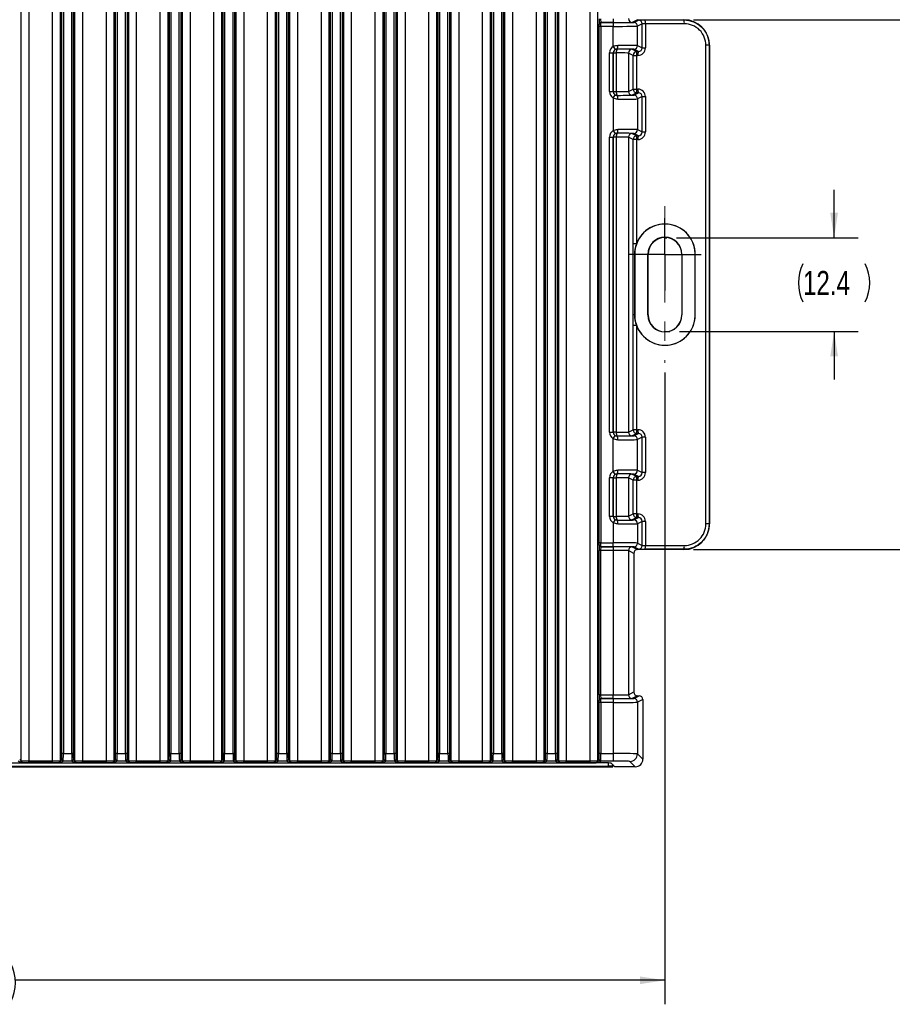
# Model space of a CAD drawing. Header units: millimetres. Extents: x 1 to 863, y 1 to 558.
# Tile 8 of 19: x 241 to 357, y 330 to 460. Entities that reach past the tile are written whole.
import ezdxf

# ---------------------------------------------------------------- set-up
doc = ezdxf.new("R2010")
doc.units = ezdxf.units.MM
doc.linetypes.add('CENTERX2', pattern=[20.32, 12.7, -2.54, 2.54, -2.54])
doc.layers.add('DIMENSIONS', color=7, linetype='Continuous')
doc.styles.add('SLDTEXTSTYLE1', font='TXT', dxfattribs={"width": 0.75})
doc.dimstyles.new('SLDDIMSTYLE0', dxfattribs={"dimtxt": 3.175, "dimasz": 3.302, "dimexe": 0, "dimexo": 0.0625, "dimgap": 0.79375, "dimtad": 0, "dimtih": 1, "dimtoh": 1, "dimrnd": 1e-09, "dimzin": 12, "dimdsep": 46, "dimtxsty": 'SLDTEXTSTYLE1', "dimsah": 1, "dimcen": 0.09, "dimadec": 0, "dimazin": 3, "dimtfac": 1, "dimtofl": 0, "dimtmove": 0, "dimatfit": 3, "dimfxl": 1, "dimfrac": 2, "dimtolj": 1, "dimtzin": 12, "dimarcsym": 0})
doc.dimstyles.new('SLDDIMSTYLE1', dxfattribs={"dimtxt": 3.175, "dimasz": 3.302, "dimexe": 0, "dimexo": 0.0625, "dimgap": 0.79375, "dimtad": 0, "dimtih": 1, "dimtoh": 1, "dimdec": 0, "dimrnd": 1e-09, "dimzin": 12, "dimdsep": 46, "dimtxsty": 'SLDTEXTSTYLE1', "dimsah": 1, "dimcen": 0.09, "dimadec": 0, "dimazin": 3, "dimtfac": 1, "dimtdec": 0, "dimtofl": 0, "dimtmove": 0, "dimatfit": 3, "dimfxl": 1, "dimfrac": 2, "dimtolj": 1, "dimtzin": 12, "dimarcsym": 0})
doc.dimstyles.new('SLDDIMSTYLE3', dxfattribs={"dimtxt": 3.175, "dimasz": 3.302, "dimexe": 0, "dimexo": 0.0625, "dimgap": 0.79375, "dimtad": 0, "dimtih": 1, "dimtoh": 1, "dimdec": 1, "dimrnd": 1e-09, "dimzin": 12, "dimdsep": 46, "dimtxsty": 'SLDTEXTSTYLE1', "dimsah": 1, "dimcen": 0.09, "dimadec": 0, "dimazin": 3, "dimtfac": 1, "dimtdec": 1, "dimtmove": 0, "dimatfit": 0, "dimfxl": 1, "dimfrac": 2, "dimtolj": 1, "dimtzin": 12, "dimarcsym": 0})

# ---------------------------------------------------------------- blocks, each defined once
blk = doc.blocks.new('_D_5')
at = {"layer": 'DIMENSIONS'}
for p, q in [((348.9, 431.54), (348.9, 437.89)), ((328.07, 431.54), (352.07, 431.54)), ((328.46, 419.16), (352.07, 419.16)), ((348.9, 419.16), (348.9, 412.81))]:
    blk.add_line(p, q, dxfattribs=at)
for centre, start, end in [((349.83, 425.59), 153.4349, 206.5651), ((347.96, 425.59), 333.4349, 26.5651)]:
    blk.add_arc(centre, 5.64, start, end, dxfattribs=at)
for points in [[(348.9, 431.54), (349.41, 434.85), (348.39, 434.85)], [(348.9, 419.16), (348.39, 415.86), (349.41, 415.86)]]:
    blk.add_solid(points, dxfattribs=at)
at = {"layer": 'DIMENSIONS', "insert": (344.79, 427.16), "char_height": 3.175, "attachment_point": 1, "style": 'SLDTEXTSTYLE1'}
blk.add_mtext('12.4', dxfattribs=at)
blk = doc.blocks.new('_D_6')
at = {"layer": 'DIMENSIONS'}
for p, q in [((330.32, 460.35), (373.31, 460.35)), ((370.14, 460.35), (370.14, 428.74)), ((370.14, 390.36), (370.14, 423.06)), ((330.32, 390.36), (373.31, 390.36))]:
    blk.add_line(p, q, dxfattribs=at)
for centre, start, end in [((372.83, 425.58), 153.4349, 206.5651), ((367.45, 425.58), 333.4349, 26.5651)]:
    blk.add_arc(centre, 5.64, start, end, dxfattribs=at)
for points in [[(370.14, 460.35), (369.63, 457.05), (370.65, 457.05)], [(370.14, 390.36), (370.65, 393.66), (369.63, 393.66)]]:
    blk.add_solid(points, dxfattribs=at)
at = {"layer": 'DIMENSIONS', "insert": (367.79, 427.15), "char_height": 3.175, "attachment_point": 1, "style": 'SLDTEXTSTYLE1'}
blk.add_mtext('70', dxfattribs=at)
blk = doc.blocks.new('_D_7')
at = {"layer": 'DIMENSIONS'}
for p, q in [((140.32, 413.73), (140.32, 330.28)), ((326.55, 413.73), (326.55, 330.28)), ((140.32, 333.45), (226.65, 333.45)), ((326.55, 333.45), (240.74, 333.45))]:
    blk.add_line(p, q, dxfattribs=at)
for centre, start, end in [((232.29, 333.13), 153.4349, 206.5651), ((235.11, 333.13), 333.4349, 26.5651)]:
    blk.add_arc(centre, 5.64, start, end, dxfattribs=at)
for points in [[(140.32, 333.45), (143.62, 332.95), (143.62, 333.96)], [(326.55, 333.45), (323.25, 333.96), (323.25, 332.95)]]:
    blk.add_solid(points, dxfattribs=at)
at = {"layer": 'DIMENSIONS', "insert": (227.25, 334.71), "char_height": 3.175, "attachment_point": 1, "style": 'SLDTEXTSTYLE1'}
blk.add_mtext('186.23', dxfattribs=at)
blk = doc.blocks.new('SW_CENTERMARKSYMBOL_2')
at = {"layer": 'DIMENSIONS', "color": 0}
for p, q in [((0, 2.54), (0, 4.79)), ((0, 0), (0, 2.54)), ((-2.54, 0), (-4.79, 0)), ((0, 0), (-2.54, 0)), ((0, 0), (0, -2.54)), ((0, 0), (2.54, 0)), ((2.54, 0), (4.79, 0)), ((0, -2.54), (0, -4.79))]:
    blk.add_line(p, q, dxfattribs=at)

msp = doc.modelspace()

# ---------------------------------------------------------------- linework, layer by layer
at = {"color": 7, "linetype": 'Continuous', "lineweight": 25}
for p, q in [((241.514, 362.465), (241.514, 488.244)), ((242.513, 488.264), (242.513, 362.445)), ((245.663, 362.445), (245.663, 488.264)), ((246.663, 488.244), (246.663, 362.465)), ((248.614, 362.465), (248.614, 488.244)), ((249.613, 488.264), (249.613, 362.445)), ((252.763, 362.445), (252.763, 488.264)), ((253.763, 488.244), (253.763, 362.465)), ((255.714, 362.465), (255.714, 488.244)), ((256.713, 488.264), (256.713, 362.445)), ((259.863, 362.445), (259.863, 488.264)), ((260.863, 488.244), (260.863, 362.465)), ((262.814, 362.465), (262.814, 488.244)), ((263.813, 488.264), (263.813, 362.445)), ((266.963, 362.445), (266.963, 488.264)), ((267.963, 488.244), (267.963, 362.465)), ((269.914, 362.465), (269.914, 488.244)), ((270.913, 488.264), (270.913, 362.445)), ((274.063, 362.445), (274.063, 488.264)), ((275.063, 488.244), (275.063, 362.465)), ((277.014, 362.465), (277.014, 488.244)), ((278.013, 488.264), (278.013, 362.445)), ((281.163, 362.445), (281.163, 488.264)), ((282.163, 488.244), (282.163, 362.465)), ((284.114, 362.465), (284.114, 488.244)), ((285.113, 488.264), (285.113, 362.445)), ((288.263, 362.445), (288.263, 488.264)), ((289.263, 488.244), (289.263, 362.465)), ((291.214, 362.465), (291.214, 488.244)), ((292.213, 488.264), (292.213, 362.445)), ((295.363, 362.445), (295.363, 488.264)), ((296.363, 488.244), (296.363, 362.465)), ((298.314, 362.465), (298.314, 488.244)), ((299.313, 488.264), (299.313, 362.445)), ((302.463, 362.445), (302.463, 488.264)), ((303.463, 488.244), (303.463, 362.465)), ((305.414, 362.465), (305.414, 488.244)), ((306.413, 488.264), (306.413, 362.445)), ((309.563, 362.445), (309.563, 488.264)), ((310.563, 488.244), (310.563, 362.465)), ((312.514, 362.465), (312.514, 488.244)), ((313.513, 488.264), (313.513, 362.445)), ((316.663, 362.445), (316.663, 488.264)), ((317.663, 488.244), (317.663, 362.465)), ((246.883, 363.405), (246.883, 487.304)), ((247.083, 487.304), (247.083, 363.405)), ((248.193, 363.405), (248.193, 487.304)), ((248.393, 487.304), (248.393, 363.405)), ((253.983, 363.405), (253.983, 487.304)), ((254.183, 487.304), (254.183, 363.405)), ((255.293, 363.405), (255.293, 487.304)), ((255.493, 487.304), (255.493, 363.405)), ((261.083, 363.405), (261.083, 487.304)), ((261.283, 487.304), (261.283, 363.405)), ((262.393, 363.405), (262.393, 487.304)), ((262.593, 487.304), (262.593, 363.405)), ((268.183, 363.405), (268.183, 487.304)), ((268.383, 487.304), (268.383, 363.405)), ((269.493, 363.405), (269.493, 487.304)), ((269.693, 487.304), (269.693, 363.405)), ((275.283, 363.405), (275.283, 487.304)), ((275.483, 487.304), (275.483, 363.405)), ((276.593, 363.405), (276.593, 487.304)), ((276.793, 487.304), (276.793, 363.405)), ((282.383, 363.405), (282.383, 487.304)), ((282.583, 487.304), (282.583, 363.405)), ((283.693, 363.405), (283.693, 487.304)), ((283.893, 487.304), (283.893, 363.405)), ((289.483, 363.405), (289.483, 487.304)), ((289.683, 487.304), (289.683, 363.405)), ((290.793, 363.405), (290.793, 487.304)), ((290.993, 487.304), (290.993, 363.405)), ((296.583, 363.405), (296.583, 487.304)), ((296.783, 487.304), (296.783, 363.405)), ((297.893, 363.405), (297.893, 487.304)), ((298.093, 487.304), (298.093, 363.405)), ((303.683, 363.405), (303.683, 487.304)), ((303.883, 487.304), (303.883, 363.405)), ((304.993, 363.405), (304.993, 487.304)), ((305.193, 487.304), (305.193, 363.405)), ((310.783, 363.405), (310.783, 487.304)), ((310.983, 487.304), (310.983, 363.405)), ((312.093, 363.405), (312.093, 487.304)), ((312.293, 487.304), (312.293, 363.405)), ((319.723, 460.474), (319.723, 459.974)), ((317.876, 459.774), (317.876, 459.774)), ((317.883, 391.235), (317.883, 459.474)), ((318.083, 459.474), (317.883, 459.474)), ((318.076, 459.974), (319.723, 459.974)), ((318.076, 459.974), (318.076, 459.974)), ((319.723, 459.974), (318.076, 459.974)), ((318.083, 459.474), (318.083, 391.235)), ((319.723, 459.474), (318.083, 459.474)), ((319.723, 459.974), (319.723, 459.474)), ((319.723, 456.829), (319.723, 459.474)), ((322.939, 460.353), (322.222, 459.995)), ((322.426, 459.997), (323.04, 460.304)), ((323.54, 459.804), (322.926, 459.497)), ((322.926, 456.942), (322.926, 459.497)), ((322.939, 460.353), (329.054, 460.353)), ((323.54, 456.635), (323.54, 459.804)), ((323.923, 460.313), (329.054, 460.318)), ((329.112, 459.818), (323.982, 459.813)), ((323.982, 459.813), (323.982, 456.635)), ((329.054, 460.318), (329.054, 460.353)), ((319.723, 456.829), (319.975, 456.397)), ((322.926, 456.942), (323.54, 456.635)), ((323.54, 456.635), (323.982, 456.635)), ((331.963, 393.739), (331.963, 456.969)), ((332.405, 456.969), (331.963, 456.969)), ((332.405, 456.969), (332.438, 456.969)), ((332.405, 456.969), (332.405, 393.739)), ((332.438, 456.969), (332.438, 393.739)), ((319.227, 450.859), (319.227, 455.965)), ((319.227, 455.965), (319.727, 455.965)), ((319.727, 455.965), (319.727, 450.859)), ((319.727, 455.965), (319.727, 455.965)), ((319.727, 450.859), (319.727, 455.965)), ((319.727, 455.965), (320.126, 455.965)), ((320.126, 455.965), (320.126, 450.859)), ((320.227, 456.465), (320.227, 456.465)), ((321.722, 455.944), (321.722, 450.88)), ((322.338, 455.636), (321.722, 455.944)), ((322.222, 456.444), (322.838, 456.136)), ((322.338, 451.188), (322.338, 455.636)), ((322.338, 455.636), (322.779, 455.636)), ((323.038, 456.136), (322.426, 456.442)), ((322.98, 455.636), (322.779, 455.636)), ((322.779, 455.636), (322.779, 451.188)), ((322.838, 456.136), (323.038, 456.136)), ((319.227, 450.859), (319.727, 450.859)), ((319.723, 449.995), (319.975, 450.427)), ((319.727, 450.859), (319.727, 450.859)), ((319.727, 450.859), (320.126, 450.859)), ((320.227, 450.359), (320.227, 450.359)), ((321.722, 450.88), (322.338, 451.188)), ((322.838, 450.688), (322.222, 450.38)), ((322.338, 451.188), (322.779, 451.188)), ((322.426, 450.382), (323.038, 450.688)), ((322.779, 451.188), (322.98, 451.188)), ((323.038, 450.688), (322.838, 450.688)), ((323.54, 450.189), (322.926, 449.882)), ((323.54, 445.52), (323.54, 450.189)), ((323.54, 450.189), (323.982, 450.189)), ((323.982, 450.189), (323.982, 445.52)), ((319.723, 449.995), (319.723, 445.714)), ((322.926, 449.882), (322.926, 445.827)), ((319.723, 445.714), (319.975, 445.282)), ((320.227, 445.35), (320.227, 445.35)), ((322.222, 445.329), (322.838, 445.021)), ((323.038, 445.021), (322.426, 445.327)), ((322.838, 445.021), (323.038, 445.021)), ((322.926, 445.827), (323.54, 445.52)), ((323.54, 445.52), (323.982, 445.52)), ((319.227, 405.859), (319.227, 444.85)), ((319.227, 444.85), (319.727, 444.85)), ((319.727, 444.85), (319.727, 405.859)), ((319.727, 444.85), (319.727, 444.85)), ((319.727, 405.859), (319.727, 444.85)), ((320.126, 444.85), (319.727, 444.85)), ((320.126, 444.85), (320.126, 405.859)), ((321.722, 444.829), (321.722, 405.88)), ((322.338, 444.521), (321.722, 444.829)), ((322.338, 430.738), (322.338, 444.521)), ((322.779, 444.521), (322.338, 444.521)), ((322.98, 444.521), (322.779, 444.521)), ((322.779, 444.521), (322.779, 430.738)), ((322.779, 430.738), (322.338, 430.738)), ((322.339, 421.354), (322.339, 429.354)), ((322.533, 429.354), (322.339, 429.354)), ((322.533, 429.354), (322.533, 421.354)), ((322.533, 429.354), (322.554, 429.354)), ((322.554, 429.354), (322.554, 421.354)), ((324.304, 421.354), (324.304, 429.354)), ((324.304, 429.354), (324.33, 429.354)), ((324.33, 421.354), (324.33, 429.354)), ((328.804, 429.354), (328.777, 429.354)), ((328.777, 429.354), (328.777, 421.354)), ((328.804, 429.354), (328.804, 421.354)), ((330.566, 429.354), (330.554, 429.354)), ((330.554, 421.354), (330.554, 429.354)), ((330.566, 421.354), (330.566, 429.354)), ((322.533, 421.354), (322.339, 421.354)), ((322.533, 421.354), (322.554, 421.354)), ((324.304, 421.354), (324.33, 421.354)), ((328.804, 421.354), (328.777, 421.354)), ((330.566, 421.354), (330.554, 421.354)), ((322.338, 406.188), (322.338, 419.971)), ((322.779, 419.971), (322.338, 419.971)), ((322.779, 419.971), (322.779, 406.188)), ((319.227, 405.859), (319.727, 405.859)), ((319.727, 405.859), (319.727, 405.859)), ((320.126, 405.859), (319.727, 405.859)), ((321.722, 405.88), (322.338, 406.188)), ((322.779, 406.188), (322.338, 406.188)), ((322.779, 406.188), (322.98, 406.188)), ((319.723, 404.995), (319.975, 405.427)), ((319.723, 400.714), (319.723, 404.995)), ((320.227, 405.359), (320.227, 405.359)), ((322.838, 405.688), (322.222, 405.38)), ((322.426, 405.382), (323.038, 405.688)), ((323.038, 405.688), (322.838, 405.688)), ((323.54, 405.189), (322.926, 404.882)), ((322.926, 400.827), (322.926, 404.882)), ((323.54, 400.52), (323.54, 405.189)), ((323.982, 405.189), (323.54, 405.189)), ((323.982, 405.189), (323.982, 400.52)), ((319.975, 400.282), (319.723, 400.714)), ((322.926, 400.827), (323.54, 400.52)), ((319.227, 394.744), (319.227, 399.85)), ((319.727, 399.85), (319.227, 399.85)), ((319.727, 399.85), (319.727, 394.744)), ((319.727, 399.85), (319.727, 399.85)), ((319.727, 394.744), (319.727, 399.85)), ((319.727, 399.85), (320.126, 399.85)), ((320.126, 399.85), (320.126, 394.744)), ((320.227, 400.35), (320.227, 400.35)), ((321.722, 399.829), (321.722, 394.765)), ((322.338, 399.521), (321.722, 399.829)), ((322.222, 400.329), (322.838, 400.021)), ((322.338, 395.073), (322.338, 399.521)), ((322.779, 399.521), (322.338, 399.521)), ((323.038, 400.021), (322.426, 400.327)), ((322.98, 399.521), (322.779, 399.521)), ((322.779, 399.521), (322.779, 395.073)), ((322.838, 400.021), (323.038, 400.021)), ((323.982, 400.52), (323.54, 400.52)), ((319.727, 394.744), (319.227, 394.744)), ((319.975, 394.312), (319.723, 393.88)), ((319.727, 394.744), (319.727, 394.744)), ((319.727, 394.744), (320.126, 394.744)), ((320.227, 394.244), (320.227, 394.244)), ((321.722, 394.765), (322.338, 395.073)), ((322.838, 394.573), (322.222, 394.265)), ((322.779, 395.073), (322.338, 395.073)), ((322.426, 394.267), (323.038, 394.573)), ((322.779, 395.073), (322.98, 395.073)), ((323.038, 394.573), (322.838, 394.573)), ((319.723, 393.88), (319.723, 391.235)), ((323.54, 394.074), (322.926, 393.767)), ((322.926, 393.767), (322.926, 391.212)), ((323.54, 390.905), (323.54, 394.074)), ((323.982, 394.074), (323.54, 394.074)), ((323.982, 394.074), (323.982, 390.896)), ((332.405, 393.739), (331.963, 393.739)), ((332.405, 393.739), (332.438, 393.739)), ((317.858, 371.159), (317.858, 390.235)), ((318.058, 390.235), (317.858, 390.235)), ((317.876, 390.935), (317.876, 390.935)), ((318.083, 391.235), (317.883, 391.235)), ((319.723, 390.235), (318.058, 390.235)), ((318.058, 390.235), (318.058, 371.159)), ((319.723, 390.735), (318.076, 390.735)), ((318.076, 390.735), (318.076, 390.735)), ((318.076, 390.735), (319.723, 390.735)), ((318.083, 391.235), (319.723, 391.235)), ((319.723, 390.735), (319.723, 391.235)), ((319.723, 390.735), (319.723, 390.235)), ((319.723, 390.235), (319.723, 371.159)), ((322.222, 390.714), (322.939, 390.356)), ((323.04, 390.405), (322.426, 390.712)), ((322.926, 391.212), (323.54, 390.905)), ((329.054, 390.356), (322.939, 390.356)), ((329.054, 390.391), (323.923, 390.396)), ((323.982, 390.896), (329.112, 390.891)), ((329.054, 390.391), (329.054, 390.356)), ((321.722, 390.214), (321.722, 371.18)), ((322.439, 389.856), (321.722, 390.214)), ((322.439, 389.856), (322.439, 371.538)), ((318.058, 371.159), (317.858, 371.159)), ((318.058, 371.159), (319.723, 371.159)), ((319.723, 370.659), (319.723, 371.159)), ((321.722, 371.18), (322.439, 371.538)), ((322.939, 371.038), (322.222, 370.68)), ((322.426, 370.682), (323.139, 371.038)), ((322.939, 371.038), (323.139, 371.038)), ((317.876, 370.459), (317.876, 370.459)), ((318.083, 370.159), (317.883, 370.159)), ((317.883, 363.405), (317.883, 370.159)), ((318.076, 370.659), (319.723, 370.659)), ((318.076, 370.659), (318.076, 370.659)), ((319.723, 370.659), (318.076, 370.659)), ((319.723, 370.159), (318.083, 370.159)), ((318.083, 370.159), (318.083, 363.405)), ((319.723, 370.659), (319.723, 370.159)), ((319.723, 370.159), (319.723, 363.405)), ((323.639, 370.539), (322.926, 370.182)), ((322.926, 370.182), (322.926, 363.367)), ((323.639, 370.539), (323.639, 362.654)), ((247.083, 363.405), (246.883, 363.405)), ((247.083, 363.405), (248.193, 363.405)), ((248.393, 363.405), (248.193, 363.405)), ((254.183, 363.405), (253.983, 363.405)), ((254.183, 363.405), (255.293, 363.405)), ((255.493, 363.405), (255.293, 363.405)), ((261.283, 363.405), (261.083, 363.405)), ((261.283, 363.405), (262.393, 363.405)), ((262.593, 363.405), (262.393, 363.405)), ((268.383, 363.405), (268.183, 363.405)), ((268.383, 363.405), (269.493, 363.405)), ((269.693, 363.405), (269.493, 363.405)), ((275.483, 363.405), (275.283, 363.405)), ((275.483, 363.405), (276.593, 363.405)), ((276.793, 363.405), (276.593, 363.405)), ((282.583, 363.405), (282.383, 363.405)), ((282.583, 363.405), (283.693, 363.405)), ((283.893, 363.405), (283.693, 363.405)), ((289.683, 363.405), (289.483, 363.405)), ((289.683, 363.405), (290.793, 363.405)), ((290.993, 363.405), (290.793, 363.405)), ((296.783, 363.405), (296.583, 363.405)), ((296.783, 363.405), (297.893, 363.405)), ((298.093, 363.405), (297.893, 363.405)), ((303.883, 363.405), (303.683, 363.405)), ((303.883, 363.405), (304.993, 363.405)), ((305.193, 363.405), (304.993, 363.405)), ((310.983, 363.405), (310.783, 363.405)), ((310.983, 363.405), (312.093, 363.405)), ((312.293, 363.405), (312.093, 363.405)), ((318.083, 363.405), (317.883, 363.405)), ((318.083, 363.405), (319.723, 363.405)), ((319.723, 363.405), (319.723, 362.405)), ((322.926, 363.367), (323.639, 362.654)), ((147.205, 361.672), (319.671, 361.672)), ((147.767, 361.742), (319.109, 361.742)), ((149.427, 362.178), (317.449, 362.178)), ((241.314, 362.265), (241.113, 362.405)), ((241.313, 362.605), (241.514, 362.465)), ((242.513, 362.245), (242.513, 362.445)), ((242.513, 362.445), (245.663, 362.445)), ((245.663, 362.245), (242.513, 362.245)), ((245.663, 362.245), (245.663, 362.445)), ((246.663, 362.465), (246.864, 362.605)), ((247.064, 362.405), (246.862, 362.265)), ((248.213, 362.405), (247.064, 362.405)), ((248.414, 362.265), (248.213, 362.405)), ((248.413, 362.605), (248.614, 362.465)), ((249.613, 362.245), (249.613, 362.445)), ((249.613, 362.445), (252.763, 362.445)), ((252.763, 362.245), (249.613, 362.245)), ((252.763, 362.245), (252.763, 362.445)), ((253.763, 362.465), (253.964, 362.605)), ((254.164, 362.405), (253.962, 362.265)), ((255.313, 362.405), (254.164, 362.405)), ((255.514, 362.265), (255.313, 362.405)), ((255.513, 362.605), (255.714, 362.465)), ((256.713, 362.245), (256.713, 362.445)), ((256.713, 362.445), (259.863, 362.445)), ((259.863, 362.245), (256.713, 362.245)), ((259.863, 362.245), (259.863, 362.445)), ((260.863, 362.465), (261.064, 362.605)), ((261.264, 362.405), (261.062, 362.265)), ((262.413, 362.405), (261.264, 362.405)), ((262.614, 362.265), (262.413, 362.405)), ((262.613, 362.605), (262.814, 362.465)), ((263.813, 362.245), (263.813, 362.445)), ((263.813, 362.445), (266.963, 362.445)), ((266.963, 362.245), (263.813, 362.245)), ((266.963, 362.245), (266.963, 362.445)), ((267.963, 362.465), (268.164, 362.605)), ((268.364, 362.405), (268.162, 362.265)), ((269.513, 362.405), (268.364, 362.405)), ((269.714, 362.265), (269.513, 362.405)), ((269.713, 362.605), (269.914, 362.465)), ((270.913, 362.245), (270.913, 362.445)), ((270.913, 362.445), (274.063, 362.445)), ((274.063, 362.245), (270.913, 362.245)), ((274.063, 362.245), (274.063, 362.445)), ((275.063, 362.465), (275.264, 362.605)), ((275.464, 362.405), (275.262, 362.265)), ((276.613, 362.405), (275.464, 362.405)), ((276.814, 362.265), (276.613, 362.405)), ((276.813, 362.605), (277.014, 362.465)), ((278.013, 362.245), (278.013, 362.445)), ((278.013, 362.445), (281.163, 362.445)), ((281.163, 362.245), (278.013, 362.245)), ((281.163, 362.245), (281.163, 362.445)), ((282.163, 362.465), (282.364, 362.605)), ((282.564, 362.405), (282.362, 362.265)), ((283.713, 362.405), (282.564, 362.405)), ((283.914, 362.265), (283.713, 362.405)), ((283.913, 362.605), (284.114, 362.465)), ((285.113, 362.245), (285.113, 362.445)), ((285.113, 362.445), (288.263, 362.445)), ((288.263, 362.245), (285.113, 362.245)), ((288.263, 362.245), (288.263, 362.445)), ((289.263, 362.465), (289.464, 362.605)), ((289.664, 362.405), (289.462, 362.265)), ((290.813, 362.405), (289.664, 362.405)), ((291.014, 362.265), (290.813, 362.405)), ((291.013, 362.605), (291.214, 362.465)), ((292.213, 362.245), (292.213, 362.445)), ((292.213, 362.445), (295.363, 362.445)), ((295.363, 362.245), (292.213, 362.245)), ((295.363, 362.245), (295.363, 362.445)), ((296.363, 362.465), (296.564, 362.605)), ((296.764, 362.405), (296.562, 362.265)), ((297.913, 362.405), (296.764, 362.405)), ((298.114, 362.265), (297.913, 362.405)), ((298.113, 362.605), (298.314, 362.465)), ((299.313, 362.245), (299.313, 362.445)), ((299.313, 362.445), (302.463, 362.445)), ((302.463, 362.245), (299.313, 362.245)), ((302.463, 362.245), (302.463, 362.445)), ((303.463, 362.465), (303.664, 362.605)), ((303.864, 362.405), (303.662, 362.265)), ((305.013, 362.405), (303.864, 362.405)), ((305.214, 362.265), (305.013, 362.405)), ((305.213, 362.605), (305.414, 362.465)), ((306.413, 362.245), (306.413, 362.445)), ((306.413, 362.445), (309.563, 362.445)), ((309.563, 362.245), (306.413, 362.245)), ((309.563, 362.245), (309.563, 362.445)), ((310.563, 362.465), (310.764, 362.605)), ((310.964, 362.405), (310.762, 362.265)), ((312.113, 362.405), (310.964, 362.405)), ((312.314, 362.265), (312.113, 362.405)), ((312.313, 362.605), (312.514, 362.465)), ((313.513, 362.245), (313.513, 362.445)), ((313.513, 362.445), (316.663, 362.445)), ((316.663, 362.245), (313.513, 362.245)), ((316.663, 362.245), (316.663, 362.445)), ((317.663, 362.465), (317.864, 362.605)), ((318.064, 362.405), (317.862, 362.265)), ((319.723, 362.405), (318.064, 362.405)), ((319.109, 361.742), (319.109, 362.163)), ((319.938, 361.654), (319.449, 362.144)), ((319.609, 361.983), (319.609, 361.733)), ((319.671, 361.672), (319.609, 361.733)), ((319.671, 361.672), (319.675, 361.918)), ((322.639, 361.654), (319.938, 361.654)), ((322.639, 361.654), (321.926, 362.368))]:
    msp.add_line(p, q, dxfattribs=at)
for centre, radius, start, end in [((322.222, 460.495), 0.5, 180.00695, 269.98651), ((318.076, 459.774), 0.2, 90.02249, 179.99322), ((318.076, 459.774), 0.2, 90.02249, 179.99322), ((322.426, 459.497), 0.5, 0.00695, 89.98651), ((323.04, 459.804), 0.5, 0.00695, 89.98651), ((322.845, 459.934), 1.143, 353.93711, 19.38343), ((329.054, 456.969), 3.384, 0, 90), ((327.976, 459.939), 1.143, 353.93711, 19.38343), ((329.115, 456.969), 2.849, 0, 90.05879), ((319.567, 456.847), 0.763, 329.94796, 8.90183), ((322.426, 456.942), 0.5, 270.01349, 359.99305), ((320.227, 455.965), 0.5, 90.00511, 179.99489), ((320.834, 456.082), 0.717, 147.75684, 189.40957), ((322.222, 455.944), 0.5, 90.01349, 179.99305), ((322.838, 455.636), 0.5, 90.01349, 179.99305), ((323.916, 455.757), 1.143, 160.61657, 186.06289), ((324.116, 455.756), 1.143, 160.61657, 186.06289), ((320.227, 450.859), 0.5, 180.00511, 269.99489), ((320.834, 450.742), 0.717, 170.59043, 212.24316), ((319.567, 449.977), 0.763, 351.09817, 30.05204), ((322.222, 450.88), 0.5, 180.00695, 269.98651), ((322.838, 451.188), 0.5, 180.00695, 269.98651), ((322.426, 449.882), 0.5, 0.00695, 89.98651), ((323.916, 451.067), 1.143, 173.93711, 199.38343), ((324.116, 451.067), 1.143, 173.93711, 199.38343), ((320.227, 444.85), 0.5, 90.00511, 179.99489), ((320.834, 444.967), 0.717, 147.75684, 189.40957), ((319.567, 445.732), 0.763, 329.94796, 8.90183), ((322.222, 444.829), 0.5, 90.01349, 179.99305), ((322.838, 444.521), 0.5, 90.01349, 179.99305), ((322.426, 445.827), 0.5, 270.01349, 359.99305), ((323.916, 444.642), 1.143, 160.61657, 186.06289), ((324.116, 444.641), 1.143, 160.61657, 186.06289), ((326.554, 429.354), 4, 0, 180), ((326.549, 429.354), 4.016, 0, 159.84541), ((326.549, 429.354), 4.016, 159.84541, 180), ((326.554, 429.354), 2.25, 0, 180), ((326.554, 429.354), 2.224, 0, 180), ((326.549, 421.354), 4.016, 180, 200.15459), ((326.554, 421.354), 4, 180, 0), ((326.549, 421.354), 4.016, 200.15459, 0), ((326.554, 421.354), 2.25, 180, 360), ((326.554, 421.354), 2.224, 180, 360), ((320.227, 405.859), 0.5, 180.00511, 269.99489), ((320.834, 405.742), 0.717, 170.59043, 212.24316), ((322.222, 405.88), 0.5, 180.00695, 269.98651), ((322.838, 406.188), 0.5, 180.00695, 269.98651), ((323.916, 406.067), 1.143, 173.93711, 199.38343), ((324.116, 406.067), 1.143, 173.93711, 199.38343), ((319.567, 404.977), 0.763, 351.09817, 30.05204), ((322.426, 404.882), 0.5, 0.00695, 89.98651), ((319.567, 400.732), 0.763, 329.94796, 8.90183), ((322.426, 400.827), 0.5, 270.01349, 359.99305), ((320.227, 399.85), 0.5, 90.00511, 179.99489), ((320.834, 399.967), 0.717, 147.75684, 189.40957), ((322.222, 399.829), 0.5, 90.01349, 179.99305), ((322.838, 399.521), 0.5, 90.01349, 179.99305), ((323.916, 399.642), 1.143, 160.61657, 186.06289), ((324.116, 399.641), 1.143, 160.61657, 186.06289), ((320.227, 394.744), 0.5, 180.00511, 269.99489), ((320.834, 394.627), 0.717, 170.59043, 212.24316), ((319.567, 393.862), 0.763, 351.09817, 30.05204), ((322.222, 394.765), 0.5, 180.00695, 269.98651), ((322.838, 395.073), 0.5, 180.00695, 269.98651), ((322.426, 393.767), 0.5, 0.00695, 89.98651), ((323.916, 394.952), 1.143, 173.93711, 199.38343), ((324.116, 394.952), 1.143, 173.93711, 199.38343), ((329.054, 393.739), 3.384, 270, 0), ((329.115, 393.739), 2.849, 269.94121, 0), ((318.076, 390.935), 0.2, 180.00678, 269.97751), ((318.076, 390.935), 0.2, 180.00678, 269.97751), ((322.222, 390.214), 0.5, 90.01349, 179.99305), ((322.426, 391.212), 0.5, 270.01349, 359.99305), ((323.04, 390.905), 0.5, 270.01349, 359.99305), ((322.845, 390.775), 1.143, 340.61657, 6.06289), ((327.976, 390.77), 1.143, 340.61657, 6.06289), ((322.222, 371.18), 0.5, 180.00695, 269.98651), ((318.076, 370.459), 0.2, 90.02249, 179.99322), ((318.076, 370.459), 0.2, 90.02249, 179.99322), ((322.426, 370.182), 0.5, 0.00695, 89.98651), ((321.925, 363.368), 1, 270.02044, 359.97956), ((241.314, 362.465), 0.2, 270.03385, 359.97532), ((246.863, 362.465), 0.2, 180.02468, 269.96615), ((247.064, 362.605), 0.2, 180.02468, 269.96615), ((248.213, 362.605), 0.2, 270.03385, 359.97532), ((248.414, 362.465), 0.2, 270.03385, 359.97532), ((253.963, 362.465), 0.2, 180.02468, 269.96615), ((254.164, 362.605), 0.2, 180.02468, 269.96615), ((255.313, 362.605), 0.2, 270.03385, 359.97532), ((255.514, 362.465), 0.2, 270.03385, 359.97532), ((261.063, 362.465), 0.2, 180.02468, 269.96615), ((261.264, 362.605), 0.2, 180.02468, 269.96615), ((262.413, 362.605), 0.2, 270.03385, 359.97532), ((262.614, 362.465), 0.2, 270.03385, 359.97532), ((268.163, 362.465), 0.2, 180.02468, 269.96615), ((268.364, 362.605), 0.2, 180.02468, 269.96615), ((269.513, 362.605), 0.2, 270.03385, 359.97532), ((269.714, 362.465), 0.2, 270.03385, 359.97532), ((275.263, 362.465), 0.2, 180.02468, 269.96615), ((275.464, 362.605), 0.2, 180.02468, 269.96615), ((276.613, 362.605), 0.2, 270.03385, 359.97532), ((276.814, 362.465), 0.2, 270.03385, 359.97532), ((282.363, 362.465), 0.2, 180.02468, 269.96615), ((282.564, 362.605), 0.2, 180.02468, 269.96615), ((283.713, 362.605), 0.2, 270.03385, 359.97532), ((283.914, 362.465), 0.2, 270.03385, 359.97532), ((289.463, 362.465), 0.2, 180.02468, 269.96615), ((289.664, 362.605), 0.2, 180.02468, 269.96615), ((290.813, 362.605), 0.2, 270.03385, 359.97532), ((291.014, 362.465), 0.2, 270.03385, 359.97532), ((296.563, 362.465), 0.2, 180.02468, 269.96615), ((296.764, 362.605), 0.2, 180.02468, 269.96615), ((297.913, 362.605), 0.2, 270.03385, 359.97532), ((298.114, 362.465), 0.2, 270.03385, 359.97532), ((303.663, 362.465), 0.2, 180.02468, 269.96615), ((303.864, 362.605), 0.2, 180.02468, 269.96615), ((305.013, 362.605), 0.2, 270.03385, 359.97532), ((305.214, 362.465), 0.2, 270.03385, 359.97532), ((310.763, 362.465), 0.2, 180.02468, 269.96615), ((310.964, 362.605), 0.2, 180.02468, 269.96615), ((312.113, 362.605), 0.2, 270.03385, 359.97532), ((312.314, 362.465), 0.2, 270.03385, 359.97532), ((317.863, 362.465), 0.2, 180.02468, 269.96615), ((318.064, 362.605), 0.2, 180.02468, 269.96615)]:
    msp.add_arc(centre, radius, start, end, dxfattribs=at)
for centre, major_axis, ratio, start_param, end_param in [((317.876, 460.474), (0, 0.7), 0.025, 1.5707963, 3.132866), ((318.076, 460.474), (0, 0.5), 0.035, 1.5707963, 3.132866), ((317.876, 459.474), (0, 0.3), 0.025, 4.712389, 6.2744587), ((318.076, 459.474), (0, 0.5), 0.015, 4.712389, 6.2744587), ((319.723, 459.997), (2.704, 0), 0.0087269, 4.712389, 6.265732), ((319.723, 459.996), (2.5, 0), 0.0087269, 4.712389, 6.265732), ((319.723, 459.497), (3.204, 0), 0.0073648, 4.712389, 6.265732), ((324.04, 460.304), (1, 0), 0.0087269, 1.6878289, 3.1241394), ((324.04, 459.804), (0.5, 0), 0.0174537, 1.6878289, 3.1241394), ((320.227, 455.965), (0.707, -0.707), 0.9999239, 2.8848008, 3.9269527), ((319.723, 456.942), (3.204, 0), 0.0073648, 0.0174533, 1.3830064), ((322.98, 456.636), (0.971, -0.247), 0.9975346, 4.961283, 6.531927), ((323.038, 456.636), (0.486, -0.128), 0.9949088, 4.9687673, 6.5394113), ((320.227, 455.965), (0.354, -0.354), 0.9997716, 2.8848008, 3.9269527), ((319.723, 455.943), (2, 0), 0.0109086, 0.0174533, 1.3674654), ((319.723, 456.442), (2.704, 0), 0.0087269, 0.0174533, 1.3830064), ((319.723, 456.443), (2.5, 0), 0.0087269, 0.0174533, 1.3674654), ((320.227, 450.859), (0.707, 0.707), 0.9999239, 2.3562326, 3.3983845), ((320.227, 450.859), (0.354, 0.354), 0.9997716, 2.3562326, 3.3983845), ((319.723, 450.881), (2, 0), 0.0109086, 4.9157199, 6.265732), ((319.723, 450.382), (2.704, 0), 0.0087269, 4.9001789, 6.265732), ((319.723, 450.381), (2.5, 0), 0.0087269, 4.9157199, 6.265732), ((322.98, 450.188), (0.971, 0.247), 0.9975346, 6.0344436, 7.6050876), ((323.038, 450.188), (0.486, 0.128), 0.9949088, 6.0269593, 7.5976033), ((319.723, 449.882), (3.204, 0), 0.0073648, 4.9001789, 6.265732), ((320.227, 444.85), (0.707, -0.707), 0.9999239, 2.8848008, 3.9269527), ((320.227, 444.85), (0.354, -0.354), 0.9997716, 2.8848008, 3.9269527), ((319.723, 445.327), (2.704, 0), 0.0087269, 0.0174533, 1.3830064), ((319.723, 445.328), (2.5, 0), 0.0087269, 0.0174533, 1.3674654), ((319.723, 445.827), (3.204, 0), 0.0073648, 0.0174533, 1.3830064), ((322.98, 445.521), (0.971, -0.247), 0.9975346, 4.961283, 6.531927), ((323.038, 445.521), (0.486, -0.128), 0.9949088, 4.9687673, 6.5394113), ((319.723, 444.828), (2, 0), 0.0109086, 0.0174533, 1.3674654), ((320.227, 405.859), (0.707, 0.707), 0.9999239, 2.3562326, 3.3983845), ((320.227, 405.859), (0.354, 0.354), 0.9997716, 2.3562326, 3.3983845), ((319.723, 405.881), (2, 0), 0.0109086, 4.9157199, 6.265732), ((322.98, 405.188), (0.971, 0.247), 0.9975346, 6.0344436, 7.6050876), ((319.723, 405.382), (2.704, 0), 0.0087269, 4.9001789, 6.265732), ((319.723, 405.381), (2.5, 0), 0.0087269, 4.9157199, 6.265732), ((319.723, 404.882), (3.204, 0), 0.0073648, 4.9001789, 6.265732), ((323.038, 405.188), (0.486, 0.128), 0.9949088, 6.0269593, 7.5976033), ((320.227, 399.85), (0.707, -0.707), 0.9999239, 2.8848008, 3.9269527), ((319.723, 400.827), (3.204, 0), 0.0073648, 0.0174533, 1.3830064), ((320.227, 399.85), (0.354, -0.354), 0.9997716, 2.8848008, 3.9269527), ((319.723, 399.828), (2, 0), 0.0109086, 0.0174533, 1.3674654), ((319.723, 400.327), (2.704, 0), 0.0087269, 0.0174533, 1.3830064), ((319.723, 400.328), (2.5, 0), 0.0087269, 0.0174533, 1.3674654), ((322.98, 400.521), (0.971, -0.247), 0.9975346, 4.961283, 6.531927), ((323.038, 400.521), (0.486, -0.128), 0.9949088, 4.9687673, 6.5394113), ((320.227, 394.744), (0.707, 0.707), 0.9999239, 2.3562326, 3.3983845), ((320.227, 394.744), (0.354, 0.354), 0.9997716, 2.3562326, 3.3983845), ((319.723, 394.766), (2, 0), 0.0109086, 4.9157199, 6.265732), ((319.723, 394.267), (2.704, 0), 0.0087269, 4.9001789, 6.265732), ((319.723, 394.266), (2.5, 0), 0.0087269, 4.9157199, 6.265732), ((322.98, 394.073), (0.971, 0.247), 0.9975346, 6.0344436, 7.6050876), ((323.038, 394.073), (0.486, 0.128), 0.9949088, 6.0269593, 7.5976033), ((319.723, 393.767), (3.204, 0), 0.0073648, 4.9001789, 6.265732), ((317.876, 390.235), (0, 0.7), 0.025, 0.0087266, 1.5707963), ((317.876, 391.235), (0, 0.3), 0.025, 3.1503193, 4.712389), ((318.076, 390.235), (0, 0.5), 0.035, 0.0087266, 1.5707963), ((318.076, 391.235), (0, 0.5), 0.015, 3.1503193, 4.712389), ((319.723, 391.212), (3.204, 0), 0.0073648, 0.0174533, 1.5707963), ((319.723, 390.712), (2.704, 0), 0.0087269, 0.0174533, 1.5707963), ((319.723, 390.713), (2.5, 0), 0.0087269, 0.0174533, 1.5707963), ((319.723, 390.213), (2, 0), 0.0109086, 0.0174533, 1.5707963), ((322.939, 389.855), (-0.447, 0.224), 0.9998096, 5.1760823, 6.7467263), ((324.04, 390.405), (1, 0), 0.0087269, 3.1590459, 4.5953564), ((324.04, 390.905), (0.5, 0), 0.0174537, 3.1590459, 4.5953564), ((317.876, 371.159), (0, 0.7), 0.025, 1.5707963, 3.132866), ((318.076, 371.159), (0, 0.5), 0.035, 1.5707963, 3.132866), ((319.723, 371.181), (2, 0), 0.0109086, 4.712389, 6.265732), ((322.939, 371.538), (0.447, 0.224), 0.9998096, 2.6780517, 4.2486957), ((323.139, 370.538), (-0.447, -0.224), 0.9998096, 2.6780517, 4.2486957), ((317.876, 370.159), (0, 0.3), 0.025, 4.712389, 6.2744587), ((318.076, 370.159), (0, 0.5), 0.015, 4.712389, 6.2744587), ((319.723, 370.682), (2.704, 0), 0.0087269, 4.712389, 6.265732), ((319.723, 370.681), (2.5, 0), 0.0087269, 4.712389, 6.265732), ((319.723, 370.182), (3.204, 0), 0.0073648, 4.712389, 6.265732), ((246.863, 363.405), (0, 0.8), 0.025, 3.1590459, 4.712389), ((247.063, 363.405), (0, 1), 0.02, 3.1590459, 4.712389), ((248.213, 363.405), (0, 1), 0.02, 1.5707963, 3.1241394), ((248.413, 363.405), (0, 0.8), 0.025, 1.5707963, 3.1241394), ((253.963, 363.405), (0, 0.8), 0.025, 3.1590459, 4.712389), ((254.163, 363.405), (0, 1), 0.02, 3.1590459, 4.712389), ((255.313, 363.405), (0, 1), 0.02, 1.5707963, 3.1241394), ((255.513, 363.405), (0, 0.8), 0.025, 1.5707963, 3.1241394), ((261.063, 363.405), (0, 0.8), 0.025, 3.1590459, 4.712389), ((261.263, 363.405), (0, 1), 0.02, 3.1590459, 4.712389), ((262.413, 363.405), (0, 1), 0.02, 1.5707963, 3.1241394), ((262.613, 363.405), (0, 0.8), 0.025, 1.5707963, 3.1241394), ((268.163, 363.405), (0, 0.8), 0.025, 3.1590459, 4.712389), ((268.363, 363.405), (0, 1), 0.02, 3.1590459, 4.712389), ((269.513, 363.405), (0, 1), 0.02, 1.5707963, 3.1241394), ((269.713, 363.405), (0, 0.8), 0.025, 1.5707963, 3.1241394), ((275.263, 363.405), (0, 0.8), 0.025, 3.1590459, 4.712389), ((275.463, 363.405), (0, 1), 0.02, 3.1590459, 4.712389), ((276.613, 363.405), (0, 1), 0.02, 1.5707963, 3.1241394), ((276.813, 363.405), (0, 0.8), 0.025, 1.5707963, 3.1241394), ((282.363, 363.405), (0, 0.8), 0.025, 3.1590459, 4.712389), ((282.563, 363.405), (0, 1), 0.02, 3.1590459, 4.712389), ((283.713, 363.405), (0, 1), 0.02, 1.5707963, 3.1241394), ((283.913, 363.405), (0, 0.8), 0.025, 1.5707963, 3.1241394), ((289.463, 363.405), (0, 0.8), 0.025, 3.1590459, 4.712389), ((289.663, 363.405), (0, 1), 0.02, 3.1590459, 4.712389), ((290.813, 363.405), (0, 1), 0.02, 1.5707963, 3.1241394), ((291.013, 363.405), (0, 0.8), 0.025, 1.5707963, 3.1241394), ((296.563, 363.405), (0, 0.8), 0.025, 3.1590459, 4.712389), ((296.763, 363.405), (0, 1), 0.02, 3.1590459, 4.712389), ((297.913, 363.405), (0, 1), 0.02, 1.5707963, 3.1241394), ((298.113, 363.405), (0, 0.8), 0.025, 1.5707963, 3.1241394), ((303.663, 363.405), (0, 0.8), 0.025, 3.1590459, 4.712389), ((303.863, 363.405), (0, 1), 0.02, 3.1590459, 4.712389), ((305.013, 363.405), (0, 1), 0.02, 1.5707963, 3.1241394), ((305.213, 363.405), (0, 0.8), 0.025, 1.5707963, 3.1241394), ((310.763, 363.405), (0, 0.8), 0.025, 3.1590459, 4.712389), ((310.963, 363.405), (0, 1), 0.02, 3.1590459, 4.712389), ((312.113, 363.405), (0, 1), 0.02, 1.5707963, 3.1241394), ((312.313, 363.405), (0, 0.8), 0.025, 1.5707963, 3.1241394), ((317.863, 363.405), (0, 0.8), 0.025, 3.1590459, 4.712389), ((318.063, 363.405), (0, 1), 0.02, 3.1590459, 4.712389), ((319.723, 363.367), (3.204, 0), 0.0120064, 0.0174533, 1.5707963), ((242.513, 362.265), (1.2, 0), 0.0174551, 3.1665874, 4.712389), ((242.513, 362.465), (1, 0), 0.0209461, 3.1665874, 4.712389), ((245.663, 362.465), (1, 0), 0.0209461, 4.712389, 6.2581905), ((245.663, 362.265), (1.2, 0), 0.0174551, 4.712389, 6.2581905), ((249.613, 362.265), (1.2, 0), 0.0174551, 3.1665874, 4.712389), ((249.613, 362.465), (1, 0), 0.0209461, 3.1665874, 4.712389), ((252.763, 362.465), (1, 0), 0.0209461, 4.712389, 6.2581905), ((252.763, 362.265), (1.2, 0), 0.0174551, 4.712389, 6.2581905), ((256.713, 362.265), (1.2, 0), 0.0174551, 3.1665874, 4.712389), ((256.713, 362.465), (1, 0), 0.0209461, 3.1665874, 4.712389), ((259.863, 362.465), (1, 0), 0.0209461, 4.712389, 6.2581905), ((259.863, 362.265), (1.2, 0), 0.0174551, 4.712389, 6.2581905), ((263.813, 362.265), (1.2, 0), 0.0174551, 3.1665874, 4.712389), ((263.813, 362.465), (1, 0), 0.0209461, 3.1665874, 4.712389), ((266.963, 362.465), (1, 0), 0.0209461, 4.712389, 6.2581905), ((266.963, 362.265), (1.2, 0), 0.0174551, 4.712389, 6.2581905), ((270.913, 362.265), (1.2, 0), 0.0174551, 3.1665874, 4.712389), ((270.913, 362.465), (1, 0), 0.0209461, 3.1665874, 4.712389), ((274.063, 362.465), (1, 0), 0.0209461, 4.712389, 6.2581905), ((274.063, 362.265), (1.2, 0), 0.0174551, 4.712389, 6.2581905), ((278.013, 362.265), (1.2, 0), 0.0174551, 3.1665874, 4.712389), ((278.013, 362.465), (1, 0), 0.0209461, 3.1665874, 4.712389), ((281.163, 362.465), (1, 0), 0.0209461, 4.712389, 6.2581905), ((281.163, 362.265), (1.2, 0), 0.0174551, 4.712389, 6.2581905), ((285.113, 362.265), (1.2, 0), 0.0174551, 3.1665874, 4.712389), ((285.113, 362.465), (1, 0), 0.0209461, 3.1665874, 4.712389), ((288.263, 362.465), (1, 0), 0.0209461, 4.712389, 6.2581905), ((288.263, 362.265), (1.2, 0), 0.0174551, 4.712389, 6.2581905), ((292.213, 362.265), (1.2, 0), 0.0174551, 3.1665874, 4.712389), ((292.213, 362.465), (1, 0), 0.0209461, 3.1665874, 4.712389), ((295.363, 362.465), (1, 0), 0.0209461, 4.712389, 6.2581905), ((295.363, 362.265), (1.2, 0), 0.0174551, 4.712389, 6.2581905), ((299.313, 362.265), (1.2, 0), 0.0174551, 3.1665874, 4.712389), ((299.313, 362.465), (1, 0), 0.0209461, 3.1665874, 4.712389), ((302.463, 362.465), (1, 0), 0.0209461, 4.712389, 6.2581905), ((302.463, 362.265), (1.2, 0), 0.0174551, 4.712389, 6.2581905), ((306.413, 362.265), (1.2, 0), 0.0174551, 3.1665874, 4.712389), ((306.413, 362.465), (1, 0), 0.0209461, 3.1665874, 4.712389), ((309.563, 362.465), (1, 0), 0.0209461, 4.712389, 6.2581905), ((309.563, 362.265), (1.2, 0), 0.0174551, 4.712389, 6.2581905), ((313.513, 362.265), (1.2, 0), 0.0174551, 3.1665874, 4.712389), ((313.513, 362.465), (1, 0), 0.0209461, 3.1665874, 4.712389), ((316.663, 362.465), (1, 0), 0.0209461, 4.712389, 6.2581905), ((316.663, 362.265), (1.2, 0), 0.0174551, 4.712389, 6.2581905), ((317.449, 362.143), (2, 0), 0.0174551, 0.0174533, 1.5707963), ((319.109, 361.733), (0.5, 0), 0.0174551, 0.0174533, 1.5707963), ((319.723, 362.367), (2.204, 0), 0.0174551, 0.0174533, 1.5707963), ((322.639, 362.655), (-0.707, 0.707), 0.9996955, 2.3563468, 3.9268385)]:
    msp.add_ellipse(centre, major_axis=major_axis, ratio=ratio, start_param=start_param, end_param=end_param, dxfattribs=at)
for points, knots in [([(329.054, 460.318), (329.274, 460.318), (329.491, 460.297), (329.92, 460.212), (330.133, 460.148), (330.537, 459.981), (330.73, 459.878), (331.097, 459.634), (331.266, 459.495), (331.575, 459.187), (331.716, 459.016), (331.961, 458.651), (332.064, 458.458), (332.232, 458.054), (332.297, 457.84), (332.383, 457.41), (332.405, 457.191), (332.405, 456.969)], [0, 0, 0, 0, 0.125, 0.125, 0.25, 0.25, 0.375, 0.375, 0.5, 0.5, 0.625, 0.625, 0.75, 0.75, 0.875, 0.875, 1, 1, 1, 1]), ([(322.339, 429.354), (322.339, 429.586), (322.339, 429.816), (322.338, 430.277), (322.338, 430.507), (322.338, 430.738)], [0, 0, 0, 0, 0.5, 0.5, 1, 1, 1, 1]), ([(322.338, 419.971), (322.338, 420.202), (322.338, 420.432), (322.339, 420.893), (322.339, 421.123), (322.339, 421.354)], [0, 0, 0, 0, 0.5, 0.5, 1, 1, 1, 1]), ([(332.405, 393.739), (332.405, 393.518), (332.383, 393.299), (332.297, 392.869), (332.232, 392.656), (332.064, 392.251), (331.96, 392.058), (331.714, 391.691), (331.574, 391.521), (331.266, 391.213), (331.094, 391.073), (330.729, 390.83), (330.536, 390.728), (330.133, 390.561), (329.92, 390.497), (329.492, 390.412), (329.274, 390.391), (329.054, 390.391)], [0, 0, 0, 0, 0.125, 0.125, 0.25, 0.25, 0.375, 0.375, 0.5, 0.5, 0.625, 0.625, 0.75, 0.75, 0.875, 0.875, 1, 1, 1, 1])]:
    msp.add_open_spline(points, degree=3, knots=knots, dxfattribs=at)
for points in [[(319.723, 456.829), (319.91, 456.921), (320.116, 456.965), (320.321, 456.965)], [(320.227, 456.465), (320.142, 456.465), (320.053, 456.443), (319.975, 456.397)], [(319.975, 450.427), (320.053, 450.381), (320.142, 450.359), (320.227, 450.359)], [(320.321, 449.859), (320.116, 449.859), (319.91, 449.903), (319.723, 449.995)], [(319.723, 445.714), (319.91, 445.806), (320.116, 445.85), (320.321, 445.85)], [(320.227, 445.35), (320.142, 445.35), (320.053, 445.328), (319.975, 445.282)], [(320.321, 404.859), (320.116, 404.859), (319.91, 404.903), (319.723, 404.995)], [(319.975, 405.427), (320.053, 405.381), (320.142, 405.359), (320.227, 405.359)], [(319.723, 400.714), (319.91, 400.806), (320.116, 400.85), (320.321, 400.85)], [(320.227, 400.35), (320.142, 400.35), (320.053, 400.328), (319.975, 400.282)], [(319.975, 394.312), (320.053, 394.266), (320.142, 394.244), (320.227, 394.244)], [(320.321, 393.744), (320.116, 393.744), (319.91, 393.788), (319.723, 393.88)]]:
    msp.add_open_spline(points, degree=3, dxfattribs=at)
at = {"layer": 'DIMENSIONS', "linetype": 'CENTERX2', "lineweight": 18}
msp.add_line((326.554, 435.704), (326.554, 415.004), dxfattribs=at)
at = {"layer": 'DIMENSIONS'}
for p, q in [((326.491, 431.544), (326.802, 431.544)), ((326.439, 419.164), (327.19, 419.164))]:
    msp.add_line(p, q, dxfattribs=at)

# ---------------------------------------------------------------- block references
msp.add_blockref('SW_CENTERMARKSYMBOL_2', (326.554, 429.354), dxfattribs=at)

# ---------------------------------------------------------------- dimensions: what is measured, and where the dimension line sits
for base, p1, p2, dimstyle, picture, middle in [((370.14, 390.356), (329.054, 460.353), (329.054, 390.356), 'SLDDIMSTYLE1', '_D_6', (370.14, 425.902)), ((348.898, 431.544), (327.19, 419.164), (326.802, 431.544), 'SLDDIMSTYLE3', '_D_5', (348.898, 425.908))]:
    dim = msp.add_linear_dim(base=base, p1=p1, p2=p2, angle=90, text='(<>)', dimstyle=dimstyle, dxfattribs=at)
    dim.commit()
    dim.dimension.update_dxf_attribs({"geometry": picture, "text_midpoint": middle, "dimtype": 160})
dim = msp.add_linear_dim(base=(326.554, 333.455), p1=(140.323, 415.004), p2=(326.554, 415.004), text='(<>)', dimstyle='SLDDIMSTYLE0', dxfattribs=at)
dim.commit()
dim.dimension.update_dxf_attribs({"geometry": '_D_7', "text_midpoint": (233.697, 333.455), "dimtype": 160})

doc.saveas('drawing.dxf')
